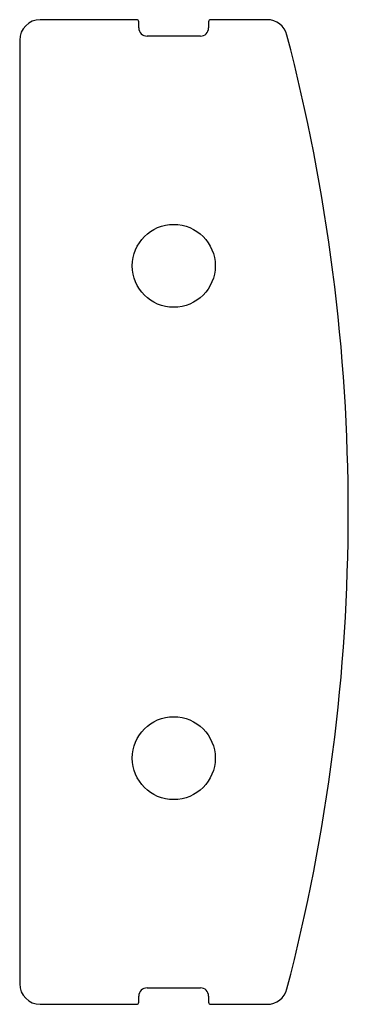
# Model space of a CAD drawing. Header units: millimetres. Extents: x 0 to 800, y -1200 to 1200.
import ezdxf

# ---------------------------------------------------------------- set-up
doc = ezdxf.new("R2010")
doc.units = ezdxf.units.MM

msp = doc.modelspace()

# ---------------------------------------------------------------- linework, layer by layer
at = {"color": 7, "linetype": 'Continuous', "lineweight": 25}
for p, q in [((285, 1200), (50, 1200)), ((290, 1180), (290, 1195)), ((460, 1195), (460, 1180)), ((602.3, 1200), (465, 1200)), ((440, 1160), (310, 1160)), ((0, 1150), (0, -1150)), ((310, -1160), (440, -1160)), ((50, -1200), (285, -1200)), ((290, -1195), (290, -1180)), ((460, -1180), (460, -1195)), ((465, -1200), (602.3, -1200))]:
    msp.add_line(p, q, dxfattribs=at)
for centre in [(375, 600), (375, -600)]:
    msp.add_circle(centre, 101, dxfattribs=at)
for centre, radius, start, end in [((602.3, 1150), 50, 14.6401, 90), ((50, 1150), 50, 90, 180), ((285, 1195), 5, 0, 90), ((310, 1180), 20, 180, 270), ((440, 1180), 20, 270, 0), ((465, 1195), 5, 90, 180), ((-3800, 0), 4600, 345.3599, 14.6401), ((50, -1150), 50, 180, 270), ((310, -1180), 20, 90, 180), ((440, -1180), 20, 0, 90), ((602.3, -1150), 50, 270, 345.3599), ((285, -1195), 5, 270, 0), ((465, -1195), 5, 180, 270)]:
    msp.add_arc(centre, radius, start, end, dxfattribs=at)

doc.saveas('drawing.dxf')
